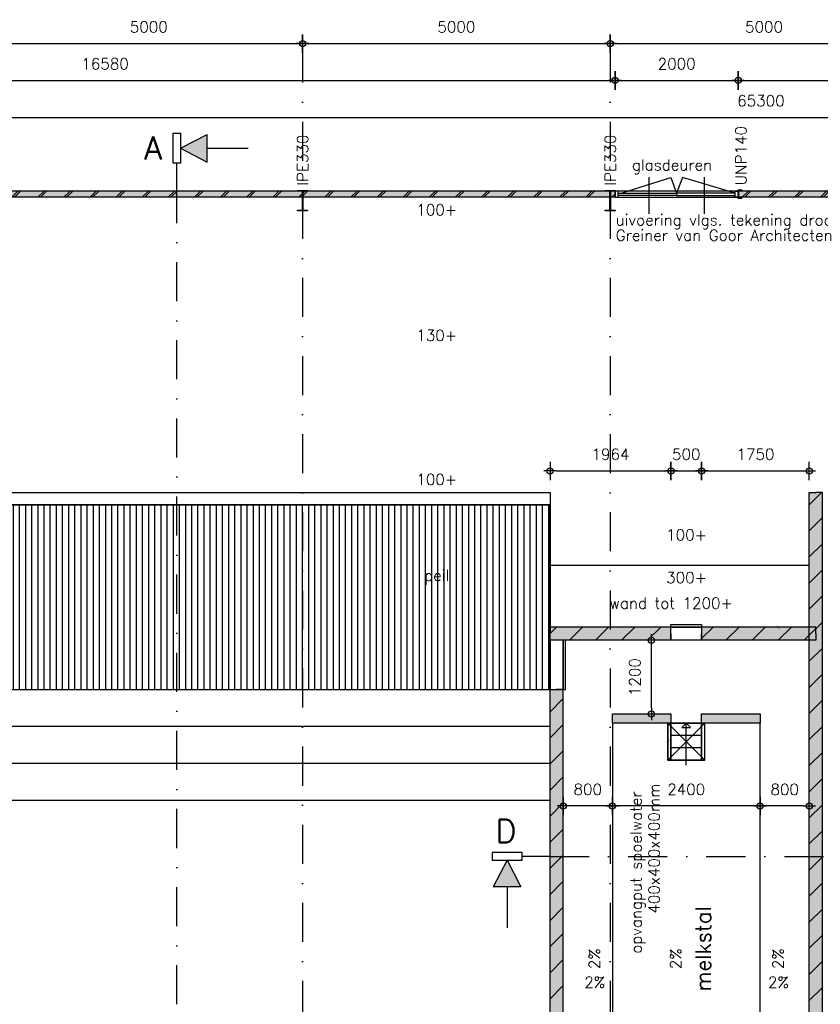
# Model space of a CAD drawing. Extents: x 0 to 139982, y -59400 to 0.
# Tile 5 of 20: x 24702 to 37715, y -43984 to -27976. Entities that reach past the tile are written whole.
import ezdxf
from ezdxf.enums import TextEntityAlignment as Align

# ---------------------------------------------------------------- set-up
doc = ezdxf.new("R2010")
doc.units = 0
doc.header["$LTSCALE"] = 100
doc.header["$MEASUREMENT"] = 0
doc.header["$PDMODE"] = 1
doc.header["$PDSIZE"] = -3
doc.linetypes.add('DASHDOT2', pattern=[12.7, 6.35, -3.175, 0, -3.175])
doc.linetypes.add('HIDDEN2', pattern=[4.7625, 3.175, -1.5875])
doc.layers.get('0').update_dxf_attribs({"linetype": 'CONTINUOUS'})
doc.layers.get('DEFPOINTS').update_dxf_attribs({"linetype": 'CONTINUOUS'})
for name, color, linetype in [('00', 7, 'CONTINUOUS'), ('A--A21--_F123-', 9, 'CONTINUOUS'), ('A--A22--_F12--', 7, 'CONTINUOUS'), ('A--A22--_F123-', 9, 'CONTINUOUS'), ('A--A23--_F1---_ROOSTER', 8, 'CONTINUOUS'), ('A--L$1A-_ALGEMEEN', 7, 'CONTINUOUS'), ('A--L$7A-_STRAMIEN', 1, 'DASHDOT2'), ('A--L21--', 7, 'CONTINUOUS'), ('A--L21--_F1---', 7, 'CONTINUOUS'), ('A--L22--', 7, 'CONTINUOUS'), ('A--L22--_F1---', 7, 'CONTINUOUS'), ('A--L22--_F12--', 7, 'CONTINUOUS'), ('A--L28--', 7, 'CONTINUOUS'), ('A--L28--_F1---', 1, 'HIDDEN2'), ('A--L31--_F123-', 7, 'CONTINUOUS'), ('A--L32--', 7, 'CONTINUOUS'), ('A--L32--_F123-', 7, 'CONTINUOUS'), ('A--L79--_F123-', 2, 'CONTINUOUS'), ('A--M$1A-_F123-_MAATV', 7, 'CONTINUOUS'), ('A--T$1A-_F123-_0_18MM', 1, 'CONTINUOUS'), ('A--T$1A-_F123-_0_25MM', 2, 'CONTINUOUS'), ('X--LP---_F1---', 9, 'CONTINUOUS'), ('X--LR---_CP', 7, 'CONTINUOUS')]:
    doc.layers.add(name, color=color, linetype=linetype)
doc.styles.add('0_18', font='ROMANS.shx', dxfattribs={"height": 180})
doc.styles.add('0_25', font='ROMANS.shx', dxfattribs={"height": 250})
doc.styles.add('ALFA-0_35', font='ROMANS')
doc.styles.add('MISO', font='ROMANS.shx')
doc.dimstyles.new('DLV18', dxfattribs={"dimscale": 100, "dimtxt": 1.8, "dimasz": 1, "dimexe": 0, "dimexo": 0, "dimgap": 0, "dimtad": 0, "dimdec": 0, "dimrnd": 1, "dimzin": 0, "dimtxsty": 'MISO', "dimblk1": '$DIMDLV', "dimblk2": '$DIMDLV', "dimsah": 1, "dimcen": 0, "dimse1": 1, "dimse2": 1, "dimclrd": 256, "dimclre": 256, "dimclrt": 1, "dimazin": 3, "dimtfac": 1, "dimtdec": 0, "dimtix": 1, "dimtmove": 0, "dimatfit": 3, "dimtvp": 1.5, "dimtolj": 1, "dimtzin": 0})

# ---------------------------------------------------------------- blocks, each defined once
blk = doc.blocks.new('$DIMDLV')
at = {"color": 0}
for p, q in [((-1, 0), (1, 0)), ((0, -1.5), (0, 1.5))]:
    blk.add_line(p, q, dxfattribs=at)
blk.add_circle((0, 0), 0.5, dxfattribs=at)
blk = doc.blocks.new('*D52')
at = {"layer": 'A--M$1A-_F123-_MAATV', "linetype": 'CONTINUOUS'}
blk.add_line((34236, -40760), (33636, -40760), dxfattribs=at)
at = {"layer": 'DEFPOINTS', "color": 0, "linetype": 'CONTINUOUS'}
for p in [(33536, -38864), (34336, -39414), (33536, -40760)]:
    blk.add_point(p, dxfattribs=at)
at = {"layer": 'A--M$1A-_F123-_MAATV', "linetype": 'CONTINUOUS', "xscale": 100, "yscale": 100, "zscale": 100, "rotation": 180}
blk.add_blockref('$DIMDLV', (33536, -40760), dxfattribs=at)
at = {"layer": 'A--M$1A-_F123-_MAATV', "linetype": 'CONTINUOUS', "xscale": 100, "yscale": 100, "zscale": 100}
blk.add_blockref('$DIMDLV', (34336, -40760), dxfattribs=at)
at = {"layer": 'A--M$1A-_F123-_MAATV', "color": 1, "linetype": 'CONTINUOUS', "insert": (33936, -40490), "char_height": 180, "attachment_point": 5, "style": 'MISO'}
blk.add_mtext('\\A1;800', dxfattribs=at)
blk = doc.blocks.new('*U238')
at = {"layer": 'A--A22--_F123-', "linetype": 'CONTINUOUS'}
for p, q in [((-107, 11902), (91, 12100)), ((-107, 11478), (107, 11692)), ((-107, 11054), (107, 11268)), ((-107, 10629), (107, 10843)), ((-107, 10205), (107, 10419)), ((-107, 9781), (107, 9995)), ((-107, 9357), (107, 9571)), ((-107, 8932), (107, 9146)), ((-107, 8508), (107, 8722)), ((-107, 8084), (107, 8298)), ((-107, 7660), (107, 7874)), ((-107, 7235), (107, 7449)), ((-107, 6811), (107, 7025)), ((-107, 6387), (107, 6601)), ((-107, 5963), (107, 6177)), ((-107, 5538), (107, 5752)), ((-107, 5114), (107, 5328)), ((-107, 4690), (107, 4904)), ((-107, 4265), (107, 4479)), ((-107, 3841), (107, 4055)), ((-107, 3417), (107, 3631)), ((-107, 2993), (107, 3207)), ((-107, 2568), (107, 2782)), ((-107, 2144), (107, 2358)), ((-107, 1720), (107, 1934)), ((-107, 1296), (107, 1510)), ((-107, 871), (107, 1085)), ((-107, 447), (107, 661)), ((-107, 23), (107, 237))]:
    blk.add_line(p, q, dxfattribs=at)
blk = doc.blocks.new('*U54')
at = {"layer": 'A--L22--_F1---', "color": 2, "linetype": 'CONTINUOUS'}
for points in [[(0, 0), (-107, 0), (-107, 12100), (0, 12100)], [(0, 0), (107, 0), (107, 12100), (0, 12100)]]:
    blk.add_lwpolyline(points, dxfattribs=at)
at = {"layer": 'X--LP---_F1---'}
for points in [[(0, 0), (-107, 0), (0, 12100), (-107, 12100)], [(0, 12100), (107, 12100), (0, 0), (107, 0)]]:
    blk.add_solid(points, dxfattribs=at)
blk.add_blockref('*U238', (0, 0))
blk = doc.blocks.new('TRAP')
at = {"layer": 'A--L32--_F123-', "color": 1, "linetype": 'CONTINUOUS'}
for points in [[(600, 550), (600, 600), (0, 600), (0, 550)], [(0, 550), (0, 50), (600, 50), (600, 550)], [(600, 0), (600, 50), (0, 50), (0, 0)]]:
    blk.add_lwpolyline(points, close=True, dxfattribs=at)
for points in [[(200, 550), (200, 50)], [(400, 550), (400, 50)], [(684, 300), (0, 300), (71, 229), (71, 371), (0, 300)]]:
    blk.add_lwpolyline(points, dxfattribs=at)
blk = doc.blocks.new('*D51')
at = {"layer": 'A--M$1A-_F123-_MAATV', "linetype": 'CONTINUOUS'}
blk.add_line((36636, -40760), (34436, -40760), dxfattribs=at)
at = {"layer": 'DEFPOINTS', "color": 0, "linetype": 'CONTINUOUS'}
for p in [(34336, -39414), (36736, -39414), (34336, -40760)]:
    blk.add_point(p, dxfattribs=at)
at = {"layer": 'A--M$1A-_F123-_MAATV', "linetype": 'CONTINUOUS', "xscale": 100, "yscale": 100, "zscale": 100, "rotation": 180}
blk.add_blockref('$DIMDLV', (34336, -40760), dxfattribs=at)
at = {"layer": 'A--M$1A-_F123-_MAATV', "linetype": 'CONTINUOUS', "xscale": 100, "yscale": 100, "zscale": 100}
blk.add_blockref('$DIMDLV', (36736, -40760), dxfattribs=at)
at = {"layer": 'A--M$1A-_F123-_MAATV', "color": 1, "linetype": 'CONTINUOUS', "insert": (35536, -40490), "char_height": 180, "attachment_point": 5, "style": 'MISO'}
blk.add_mtext('\\A1;2400', dxfattribs=at)
blk = doc.blocks.new('*D50')
at = {"layer": 'A--M$1A-_F123-_MAATV', "linetype": 'CONTINUOUS'}
blk.add_line((37436, -40760), (36836, -40760), dxfattribs=at)
at = {"layer": 'DEFPOINTS', "color": 0, "linetype": 'CONTINUOUS'}
for p in [(37536, -38864), (36736, -39414), (36736, -40760)]:
    blk.add_point(p, dxfattribs=at)
at = {"layer": 'A--M$1A-_F123-_MAATV', "linetype": 'CONTINUOUS', "xscale": 100, "yscale": 100, "zscale": 100, "rotation": 180}
blk.add_blockref('$DIMDLV', (36736, -40760), dxfattribs=at)
at = {"layer": 'A--M$1A-_F123-_MAATV', "linetype": 'CONTINUOUS', "xscale": 100, "yscale": 100, "zscale": 100}
blk.add_blockref('$DIMDLV', (37536, -40760), dxfattribs=at)
at = {"layer": 'A--M$1A-_F123-_MAATV', "color": 1, "linetype": 'CONTINUOUS', "insert": (37136, -40490), "char_height": 180, "attachment_point": 5, "style": 'MISO'}
blk.add_mtext('\\A1;800', dxfattribs=at)
blk = doc.blocks.new('*U240')
at = {"layer": 'A--A22--_F123-', "linetype": 'CONTINUOUS'}
for p, q in [((-1857, -79), (-1671, 107)), ((-1461, -107), (-1247, 107)), ((-1036, -107), (-822, 107)), ((-612, -107), (-398, 107)), ((-188, -107), (0, 81))]:
    blk.add_line(p, q, dxfattribs=at)
blk = doc.blocks.new('*U57')
at = {"layer": 'A--L22--_F1---', "color": 2, "linetype": 'CONTINUOUS'}
for points in [[(0, 0), (0, 107), (-1857, 107), (-1857, 0)], [(0, 0), (0, -107), (-1857, -107), (-1857, 0)]]:
    blk.add_lwpolyline(points, dxfattribs=at)
at = {"layer": 'X--LP---_F1---'}
for points in [[(-1857, 0), (-1857, 107), (0, 0), (0, 107)], [(0, 0), (0, -107), (-1857, 0), (-1857, -107)]]:
    blk.add_solid(points, dxfattribs=at)
blk.add_blockref('*U240', (0, 0))
blk = doc.blocks.new('*U239')
at = {"layer": 'A--A22--_F123-', "linetype": 'CONTINUOUS'}
for p, q in [((-1964, 3), (-1860, 107)), ((-1649, -107), (-1435, 107)), ((-1225, -107), (-1011, 107)), ((-801, -107), (-587, 107)), ((-377, -107), (-163, 107))]:
    blk.add_line(p, q, dxfattribs=at)
blk = doc.blocks.new('*U58')
at = {"layer": 'A--L22--_F1---', "color": 2, "linetype": 'CONTINUOUS'}
for points in [[(0, 0), (0, 107), (-1964, 107), (-1964, 0)], [(0, 0), (0, -107), (-1964, -107), (-1964, 0)]]:
    blk.add_lwpolyline(points, dxfattribs=at)
at = {"layer": 'X--LP---_F1---'}
for points in [[(-1964, 0), (-1964, 107), (0, 0), (0, 107)], [(0, 0), (0, -107), (-1964, 0), (-1964, -107)]]:
    blk.add_solid(points, dxfattribs=at)
blk.add_blockref('*U239', (0, 0))
blk = doc.blocks.new('*U237')
at = {"layer": 'A--A22--_F123-', "linetype": 'CONTINUOUS'}
for p, q in [((-107, 8537), (107, 8751)), ((-107, 8113), (107, 8327)), ((-107, 7688), (107, 7902)), ((-107, 7264), (107, 7478)), ((-107, 6840), (107, 7054)), ((-107, 6415), (107, 6629)), ((-107, 5991), (107, 6205)), ((-107, 5567), (107, 5781)), ((-107, 5143), (107, 5357)), ((-107, 4718), (107, 4932)), ((-107, 4294), (107, 4508)), ((-107, 3870), (107, 4084)), ((-107, 3446), (107, 3660)), ((-107, 3021), (107, 3235)), ((-107, 2597), (107, 2811)), ((-107, 2173), (107, 2387)), ((-107, 1749), (107, 1963)), ((-107, 1324), (107, 1538)), ((-107, 900), (107, 1114)), ((-107, 476), (107, 690)), ((-107, 51), (107, 265))]:
    blk.add_line(p, q, dxfattribs=at)
blk = doc.blocks.new('*U53')
at = {"layer": 'A--L22--_F1---', "color": 2, "linetype": 'CONTINUOUS'}
for points in [[(0, 0), (-107, 0), (-107, 8900), (0, 8900)], [(0, 0), (107, 0), (107, 8900), (0, 8900)]]:
    blk.add_lwpolyline(points, dxfattribs=at)
at = {"layer": 'X--LP---_F1---'}
for points in [[(0, 0), (-107, 0), (0, 8900), (-107, 8900)], [(0, 8900), (107, 8900), (0, 0), (107, 0)]]:
    blk.add_solid(points, dxfattribs=at)
blk.add_blockref('*U237', (0, 0))
blk = doc.blocks.new('S090109-')
at = {"layer": 'A--L$1A-_ALGEMEEN', "color": 3, "linetype": 'CONTINUOUS'}
for p, q in [((-0.61, 4.55), (-0.61, 9.41)), ((-0.61, 9.41), (0.61, 9.41)), ((0.61, 9.41), (0.61, 4.55)), ((0.61, 6.98), (4.94, 9.24)), ((4.94, 4.72), (4.94, 9.24)), ((0.61, 6.98), (4.94, 4.72)), ((4.94, 6.98), (11.62, 6.98)), ((0, 4.55), (-0.61, 4.55)), ((0, 0), (0, 4.55)), ((0.61, 4.55), (0, 4.55))]:
    blk.add_line(p, q, dxfattribs=at)
at = {"layer": 'A--L$1A-_ALGEMEEN', "color": 27, "linetype": 'CONTINUOUS'}
blk.add_solid([(4.94, 4.72), (4.94, 9.24), (0.61, 6.98)], dxfattribs=at)
at = {"layer": 'A--L$1A-_ALGEMEEN', "color": 3, "linetype": 'CONTINUOUS', "style": 'ALFA-0_35'}
blk.add_attdef('DOORSNEDE', text='', height=3.76, dxfattribs=at).set_placement((-2.38, 5.14), align=Align.RIGHT)
blk = doc.blocks.new('*U110')
at = {"layer": 'A--A22--_F12--', "color": 27}
for points in [[(-950, 0), (-950, 75), (0, 0), (0, 75)], [(0, 0), (0, -75), (-950, 0), (-950, -75)]]:
    blk.add_solid(points, dxfattribs=at)
at = {"layer": 'A--L22--_F12--', "color": 3, "linetype": 'CONTINUOUS'}
for points in [[(-950, 0), (-950, 75), (0, 75), (0, 0)], [(0, 0), (0, -75), (-950, -75), (-950, 0)], [(0, 0), (0, -75), (-950, -75), (-950, 0)], [(0, 0), (0, -75), (-950, -75), (-950, 0)]]:
    blk.add_lwpolyline(points, dxfattribs=at)
blk = doc.blocks.new('*U111')
at = {"layer": 'A--A22--_F12--', "color": 27}
for points in [[(-950, 0), (-950, 75), (0, 0), (0, 75)], [(0, 0), (0, -75), (-950, 0), (-950, -75)]]:
    blk.add_solid(points, dxfattribs=at)
at = {"layer": 'A--L22--_F12--', "color": 3, "linetype": 'CONTINUOUS'}
for points in [[(-950, 0), (-950, 75), (0, 75), (0, 0)], [(0, 0), (0, -75), (-950, -75), (-950, 0)], [(0, 0), (0, -75), (-950, -75), (-950, 0)], [(0, 0), (0, -75), (-950, -75), (-950, 0)]]:
    blk.add_lwpolyline(points, dxfattribs=at)
blk = doc.blocks.new('*D112')
at = {"layer": 'A--M$1A-_F123-_MAATV', "linetype": 'CONTINUOUS'}
blk.add_line((34971, -39164), (34971, -38164), dxfattribs=at)
at = {"layer": 'DEFPOINTS', "color": 0, "linetype": 'CONTINUOUS'}
for p in [(33536, -38064), (34971, -38064), (34336, -39264)]:
    blk.add_point(p, dxfattribs=at)
at = {"layer": 'A--M$1A-_F123-_MAATV', "linetype": 'CONTINUOUS', "xscale": 100, "yscale": 100, "zscale": 100}
for p, rotation in [((34971, -38064), 90), ((34971, -39264), 270)]:
    blk.add_blockref('$DIMDLV', p, dxfattribs=dict(at, rotation=rotation))
at = {"layer": 'A--M$1A-_F123-_MAATV', "color": 1, "linetype": 'CONTINUOUS', "insert": (34701, -38664), "char_height": 180, "attachment_point": 5, "rotation": 90, "style": 'MISO'}
blk.add_mtext('\\A1;1200', dxfattribs=at)
blk = doc.blocks.new('*D139')
at = {"layer": 'A--M$1A-_F123-_MAATV', "linetype": 'CONTINUOUS'}
blk.add_line((43080, -48664), (43080, -38164), dxfattribs=at)
at = {"layer": 'DEFPOINTS', "color": 0, "linetype": 'CONTINUOUS'}
for p in [(37536, -38064), (43080, -38064), (33372, -48764)]:
    blk.add_point(p, dxfattribs=at)
at = {"layer": 'A--M$1A-_F123-_MAATV', "linetype": 'CONTINUOUS', "xscale": 100, "yscale": 100, "zscale": 100}
for p, rotation in [((43080, -38064), 90), ((43080, -48764), 270)]:
    blk.add_blockref('$DIMDLV', p, dxfattribs=dict(at, rotation=rotation))
at = {"layer": 'A--M$1A-_F123-_MAATV', "color": 1, "linetype": 'CONTINUOUS', "insert": (42810, -43414), "char_height": 180, "attachment_point": 5, "rotation": 90, "style": 'MISO'}
blk.add_mtext('\\A1;10700', dxfattribs=at)
blk = doc.blocks.new('*D140')
at = {"layer": 'A--M$1A-_F123-_MAATV', "linetype": 'CONTINUOUS'}
for p, q in [((43080, -37750), (43080, -37650)), ((43080, -38064), (43080, -37850)), ((43080, -38164), (43080, -38264))]:
    blk.add_line(p, q, dxfattribs=at)
at = {"layer": 'DEFPOINTS', "color": 0, "linetype": 'CONTINUOUS'}
for p in [(37536, -37850), (43080, -37850), (37536, -38064)]:
    blk.add_point(p, dxfattribs=at)
at = {"layer": 'A--M$1A-_F123-_MAATV', "linetype": 'CONTINUOUS', "xscale": 100, "yscale": 100, "zscale": 100}
for p, rotation in [((43080, -37850), 270), ((43080, -38064), 90)]:
    blk.add_blockref('$DIMDLV', p, dxfattribs=dict(at, rotation=rotation))
at = {"layer": 'A--M$1A-_F123-_MAATV', "color": 1, "linetype": 'CONTINUOUS', "insert": (42810, -37957), "char_height": 180, "attachment_point": 5, "rotation": 90, "style": 'MISO'}
blk.add_mtext('\\A1;214', dxfattribs=at)
blk = doc.blocks.new('*D141')
at = {"layer": 'A--M$1A-_F123-_MAATV', "linetype": 'CONTINUOUS'}
blk.add_line((43080, -37750), (43080, -30964), dxfattribs=at)
at = {"layer": 'DEFPOINTS', "color": 0, "linetype": 'CONTINUOUS'}
for p in [(43080, -30864), (49300, -30864), (37536, -37850)]:
    blk.add_point(p, dxfattribs=at)
at = {"layer": 'A--M$1A-_F123-_MAATV', "linetype": 'CONTINUOUS', "xscale": 100, "yscale": 100, "zscale": 100}
for p, rotation in [((43080, -30864), 90), ((43080, -37850), 270)]:
    blk.add_blockref('$DIMDLV', p, dxfattribs=dict(at, rotation=rotation))
at = {"layer": 'A--M$1A-_F123-_MAATV', "color": 1, "linetype": 'CONTINUOUS', "insert": (42810, -34357), "char_height": 180, "attachment_point": 5, "rotation": 90, "style": 'MISO'}
blk.add_mtext('\\A1;6986', dxfattribs=at)
blk = doc.blocks.new('*D149')
at = {"layer": 'A--M$1A-_F123-_MAATV', "linetype": 'CONTINUOUS'}
blk.add_line((33422, -35312), (35186, -35312), dxfattribs=at)
at = {"layer": 'DEFPOINTS', "color": 0, "linetype": 'CONTINUOUS'}
for p in [(35286, -35312), (33322, -37850), (35286, -37810)]:
    blk.add_point(p, dxfattribs=at)
at = {"layer": 'A--M$1A-_F123-_MAATV', "linetype": 'CONTINUOUS', "xscale": 100, "yscale": 100, "zscale": 100, "rotation": 180}
blk.add_blockref('$DIMDLV', (33322, -35312), dxfattribs=at)
at = {"layer": 'A--M$1A-_F123-_MAATV', "linetype": 'CONTINUOUS', "xscale": 100, "yscale": 100, "zscale": 100}
blk.add_blockref('$DIMDLV', (35286, -35312), dxfattribs=at)
at = {"layer": 'A--M$1A-_F123-_MAATV', "color": 1, "linetype": 'CONTINUOUS', "insert": (34304, -35042), "char_height": 180, "attachment_point": 5, "style": 'MISO'}
blk.add_mtext('\\A1;1964', dxfattribs=at)
blk = doc.blocks.new('*D150')
at = {"layer": 'A--M$1A-_F123-_MAATV', "linetype": 'CONTINUOUS'}
blk.add_line((35386, -35312), (35686, -35312), dxfattribs=at)
at = {"layer": 'DEFPOINTS', "color": 0, "linetype": 'CONTINUOUS'}
for p in [(35786, -35312), (35286, -37810), (35786, -37810)]:
    blk.add_point(p, dxfattribs=at)
at = {"layer": 'A--M$1A-_F123-_MAATV', "linetype": 'CONTINUOUS', "xscale": 100, "yscale": 100, "zscale": 100, "rotation": 180}
blk.add_blockref('$DIMDLV', (35286, -35312), dxfattribs=at)
at = {"layer": 'A--M$1A-_F123-_MAATV', "linetype": 'CONTINUOUS', "xscale": 100, "yscale": 100, "zscale": 100}
blk.add_blockref('$DIMDLV', (35786, -35312), dxfattribs=at)
at = {"layer": 'A--M$1A-_F123-_MAATV', "color": 1, "linetype": 'CONTINUOUS', "insert": (35536, -35042), "char_height": 180, "attachment_point": 5, "style": 'MISO'}
blk.add_mtext('\\A1;500', dxfattribs=at)
blk = doc.blocks.new('*D151')
at = {"layer": 'A--M$1A-_F123-_MAATV', "linetype": 'CONTINUOUS'}
blk.add_line((35886, -35312), (37436, -35312), dxfattribs=at)
at = {"layer": 'DEFPOINTS', "color": 0, "linetype": 'CONTINUOUS'}
for p in [(37536, -35312), (35786, -37810), (37536, -37850)]:
    blk.add_point(p, dxfattribs=at)
at = {"layer": 'A--M$1A-_F123-_MAATV', "linetype": 'CONTINUOUS', "xscale": 100, "yscale": 100, "zscale": 100, "rotation": 180}
blk.add_blockref('$DIMDLV', (35786, -35312), dxfattribs=at)
at = {"layer": 'A--M$1A-_F123-_MAATV', "linetype": 'CONTINUOUS', "xscale": 100, "yscale": 100, "zscale": 100}
blk.add_blockref('$DIMDLV', (37536, -35312), dxfattribs=at)
at = {"layer": 'A--M$1A-_F123-_MAATV', "color": 1, "linetype": 'CONTINUOUS', "insert": (36661, -35042), "char_height": 180, "attachment_point": 5, "style": 'MISO'}
blk.add_mtext('\\A1;1750', dxfattribs=at)
blk = doc.blocks.new('*D153')
at = {"layer": 'A--M$1A-_F123-_MAATV', "linetype": 'CONTINUOUS'}
blk.add_line((4200, -29564), (69300, -29564), dxfattribs=at)
at = {"layer": 'DEFPOINTS', "color": 0, "linetype": 'CONTINUOUS'}
for p in [(69400, -29564), (4100, -30864), (69400, -30864)]:
    blk.add_point(p, dxfattribs=at)
at = {"layer": 'A--M$1A-_F123-_MAATV', "linetype": 'CONTINUOUS', "xscale": 100, "yscale": 100, "zscale": 100, "rotation": 180}
blk.add_blockref('$DIMDLV', (4100, -29564), dxfattribs=at)
at = {"layer": 'A--M$1A-_F123-_MAATV', "linetype": 'CONTINUOUS', "xscale": 100, "yscale": 100, "zscale": 100}
blk.add_blockref('$DIMDLV', (69400, -29564), dxfattribs=at)
at = {"layer": 'A--M$1A-_F123-_MAATV', "color": 1, "linetype": 'CONTINUOUS', "insert": (36750, -29294), "char_height": 180, "attachment_point": 5, "style": 'MISO'}
blk.add_mtext('\\A1;65300', dxfattribs=at)
blk = doc.blocks.new('*D159')
at = {"layer": 'A--M$1A-_F123-_MAATV', "linetype": 'CONTINUOUS'}
blk.add_line((36480, -28964), (49200, -28964), dxfattribs=at)
at = {"layer": 'DEFPOINTS', "color": 0, "linetype": 'CONTINUOUS'}
for p in [(49300, -28964), (49300, -30724), (36380, -30764)]:
    blk.add_point(p, dxfattribs=at)
at = {"layer": 'A--M$1A-_F123-_MAATV', "linetype": 'CONTINUOUS', "xscale": 100, "yscale": 100, "zscale": 100, "rotation": 180}
blk.add_blockref('$DIMDLV', (36380, -28964), dxfattribs=at)
at = {"layer": 'A--M$1A-_F123-_MAATV', "linetype": 'CONTINUOUS', "xscale": 100, "yscale": 100, "zscale": 100}
blk.add_blockref('$DIMDLV', (49300, -28964), dxfattribs=at)
at = {"layer": 'A--M$1A-_F123-_MAATV', "color": 1, "linetype": 'CONTINUOUS', "insert": (42840, -28694), "char_height": 180, "attachment_point": 5, "style": 'MISO'}
blk.add_mtext('\\A1;12920', dxfattribs=at)
blk = doc.blocks.new('*D175')
at = {"layer": 'A--M$1A-_F123-_MAATV', "linetype": 'CONTINUOUS'}
blk.add_line((24400, -28364), (29200, -28364), dxfattribs=at)
at = {"layer": 'DEFPOINTS', "color": 0, "linetype": 'CONTINUOUS'}
for p in [(24300, -28364), (29300, -28364), (29300, -28364)]:
    blk.add_point(p, dxfattribs=at)
at = {"layer": 'A--M$1A-_F123-_MAATV', "linetype": 'CONTINUOUS', "xscale": 100, "yscale": 100, "zscale": 100, "rotation": 180}
blk.add_blockref('$DIMDLV', (24300, -28364), dxfattribs=at)
at = {"layer": 'A--M$1A-_F123-_MAATV', "linetype": 'CONTINUOUS', "xscale": 100, "yscale": 100, "zscale": 100}
blk.add_blockref('$DIMDLV', (29300, -28364), dxfattribs=at)
at = {"layer": 'A--M$1A-_F123-_MAATV', "color": 1, "linetype": 'CONTINUOUS', "insert": (26800, -28094), "char_height": 180, "attachment_point": 5, "style": 'MISO'}
blk.add_mtext('\\A1;5000', dxfattribs=at)
blk = doc.blocks.new('*D176')
at = {"layer": 'A--M$1A-_F123-_MAATV', "linetype": 'CONTINUOUS'}
blk.add_line((29400, -28364), (34200, -28364), dxfattribs=at)
at = {"layer": 'DEFPOINTS', "color": 0, "linetype": 'CONTINUOUS'}
for p in [(29300, -28364), (34300, -28364), (34300, -28364)]:
    blk.add_point(p, dxfattribs=at)
at = {"layer": 'A--M$1A-_F123-_MAATV', "linetype": 'CONTINUOUS', "xscale": 100, "yscale": 100, "zscale": 100, "rotation": 180}
blk.add_blockref('$DIMDLV', (29300, -28364), dxfattribs=at)
at = {"layer": 'A--M$1A-_F123-_MAATV', "linetype": 'CONTINUOUS', "xscale": 100, "yscale": 100, "zscale": 100}
blk.add_blockref('$DIMDLV', (34300, -28364), dxfattribs=at)
at = {"layer": 'A--M$1A-_F123-_MAATV', "color": 1, "linetype": 'CONTINUOUS', "insert": (31800, -28094), "char_height": 180, "attachment_point": 5, "style": 'MISO'}
blk.add_mtext('\\A1;5000', dxfattribs=at)
blk = doc.blocks.new('*D177')
at = {"layer": 'A--M$1A-_F123-_MAATV', "linetype": 'CONTINUOUS'}
blk.add_line((34400, -28364), (39200, -28364), dxfattribs=at)
at = {"layer": 'DEFPOINTS', "color": 0, "linetype": 'CONTINUOUS'}
for p in [(34300, -28364), (39300, -28364), (39300, -28364)]:
    blk.add_point(p, dxfattribs=at)
at = {"layer": 'A--M$1A-_F123-_MAATV', "linetype": 'CONTINUOUS', "xscale": 100, "yscale": 100, "zscale": 100, "rotation": 180}
blk.add_blockref('$DIMDLV', (34300, -28364), dxfattribs=at)
at = {"layer": 'A--M$1A-_F123-_MAATV', "linetype": 'CONTINUOUS', "xscale": 100, "yscale": 100, "zscale": 100}
blk.add_blockref('$DIMDLV', (39300, -28364), dxfattribs=at)
at = {"layer": 'A--M$1A-_F123-_MAATV', "color": 1, "linetype": 'CONTINUOUS', "insert": (36800, -28094), "char_height": 180, "attachment_point": 5, "style": 'MISO'}
blk.add_mtext('\\A1;5000', dxfattribs=at)
blk = doc.blocks.new('*U292')
at = {"layer": 'A--A21--_F123-', "linetype": 'CONTINUOUS'}
for p, q in [((-16580, -40), (-16490, 50)), ((-16548, -50), (-16448, 50)), ((-16166, -50), (-16066, 50)), ((-16124, -50), (-16024, 50)), ((-15742, -50), (-15642, 50)), ((-15700, -50), (-15600, 50)), ((-15318, -50), (-15218, 50)), ((-15276, -50), (-15176, 50)), ((-14894, -50), (-14794, 50)), ((-14852, -50), (-14752, 50)), ((-14470, -50), (-14370, 50)), ((-14428, -50), (-14328, 50)), ((-14046, -50), (-13946, 50)), ((-14004, -50), (-13904, 50)), ((-13622, -50), (-13522, 50)), ((-13580, -50), (-13480, 50)), ((-13198, -50), (-13098, 50)), ((-13156, -50), (-13056, 50)), ((-12774, -50), (-12674, 50)), ((-12732, -50), (-12632, 50)), ((-12350, -50), (-12250, 50)), ((-12308, -50), (-12208, 50)), ((-11926, -50), (-11826, 50)), ((-11884, -50), (-11784, 50)), ((-11502, -50), (-11402, 50)), ((-11460, -50), (-11360, 50)), ((-11078, -50), (-10978, 50)), ((-11036, -50), (-10936, 50)), ((-10654, -50), (-10554, 50)), ((-10612, -50), (-10512, 50)), ((-10230, -50), (-10130, 50)), ((-10188, -50), (-10088, 50)), ((-9806, -50), (-9706, 50)), ((-9764, -50), (-9664, 50)), ((-9382, -50), (-9282, 50)), ((-9340, -50), (-9240, 50)), ((-8958, -50), (-8858, 50)), ((-8916, -50), (-8816, 50)), ((-8534, -50), (-8434, 50)), ((-8492, -50), (-8392, 50)), ((-8110, -50), (-8010, 50)), ((-8068, -50), (-7968, 50)), ((-7686, -50), (-7586, 50)), ((-7644, -50), (-7544, 50)), ((-7262, -50), (-7162, 50)), ((-7220, -50), (-7120, 50)), ((-6838, -50), (-6738, 50)), ((-6796, -50), (-6696, 50)), ((-6414, -50), (-6314, 50)), ((-6372, -50), (-6272, 50)), ((-5990, -50), (-5890, 50)), ((-5948, -50), (-5848, 50)), ((-5566, -50), (-5466, 50)), ((-5524, -50), (-5424, 50)), ((-5142, -50), (-5042, 50)), ((-5100, -50), (-5000, 50)), ((-4718, -50), (-4618, 50)), ((-4676, -50), (-4576, 50)), ((-4294, -50), (-4194, 50)), ((-4252, -50), (-4152, 50)), ((-3870, -50), (-3770, 50)), ((-3828, -50), (-3728, 50)), ((-3446, -50), (-3346, 50)), ((-3404, -50), (-3304, 50)), ((-3022, -50), (-2922, 50)), ((-2980, -50), (-2880, 50)), ((-2598, -50), (-2498, 50)), ((-2556, -50), (-2456, 50)), ((-2174, -50), (-2074, 50)), ((-2132, -50), (-2032, 50)), ((-1750, -50), (-1650, 50)), ((-1708, -50), (-1608, 50)), ((-1326, -50), (-1226, 50)), ((-1284, -50), (-1184, 50)), ((-902, -50), (-802, 50)), ((-860, -50), (-760, 50)), ((-478, -50), (-378, 50)), ((-436, -50), (-336, 50)), ((-54, -50), (0, 4)), ((-12, -50), (0, -38))]:
    blk.add_line(p, q, dxfattribs=at)
blk = doc.blocks.new('*U196')
at = {"layer": 'A--L21--_F1---', "color": 2, "linetype": 'CONTINUOUS'}
for points in [[(0, 0), (0, 50), (-16580, 50), (-16580, 0)], [(0, 0), (0, -50), (-16580, -50), (-16580, 0)]]:
    blk.add_lwpolyline(points, dxfattribs=at)
at = {"layer": 'X--LP---_F1---'}
for points in [[(-16580, 0), (-16580, 50), (0, 0), (0, 50)], [(0, 0), (0, -50), (-16580, 0), (-16580, -50)]]:
    blk.add_solid(points, dxfattribs=at)
blk.add_blockref('*U292', (0, 0))
blk = doc.blocks.new('*U291')
at = {"layer": 'A--A21--_F123-', "linetype": 'CONTINUOUS'}
for p, q in [((-12854, -50), (-12754, 50)), ((-12812, -50), (-12712, 50)), ((-12430, -50), (-12330, 50)), ((-12388, -50), (-12288, 50)), ((-12006, -50), (-11906, 50)), ((-11964, -50), (-11864, 50)), ((-11582, -50), (-11482, 50)), ((-11540, -50), (-11440, 50)), ((-11158, -50), (-11058, 50)), ((-11116, -50), (-11016, 50)), ((-10734, -50), (-10634, 50)), ((-10692, -50), (-10592, 50)), ((-10310, -50), (-10210, 50)), ((-10268, -50), (-10168, 50)), ((-9886, -50), (-9786, 50)), ((-9844, -50), (-9744, 50)), ((-9462, -50), (-9362, 50)), ((-9420, -50), (-9320, 50)), ((-9038, -50), (-8938, 50)), ((-8996, -50), (-8896, 50)), ((-8614, -50), (-8514, 50)), ((-8572, -50), (-8472, 50)), ((-8190, -50), (-8090, 50)), ((-8148, -50), (-8048, 50)), ((-7766, -50), (-7666, 50)), ((-7724, -50), (-7624, 50)), ((-7342, -50), (-7242, 50)), ((-7300, -50), (-7200, 50)), ((-6918, -50), (-6818, 50)), ((-6876, -50), (-6776, 50)), ((-6494, -50), (-6394, 50)), ((-6452, -50), (-6352, 50)), ((-6070, -50), (-5970, 50)), ((-6028, -50), (-5928, 50)), ((-5646, -50), (-5546, 50)), ((-5604, -50), (-5504, 50)), ((-5222, -50), (-5122, 50)), ((-5180, -50), (-5080, 50)), ((-4798, -50), (-4698, 50)), ((-4756, -50), (-4656, 50)), ((-4374, -50), (-4274, 50)), ((-4332, -50), (-4232, 50)), ((-3950, -50), (-3850, 50)), ((-3908, -50), (-3808, 50)), ((-3526, -50), (-3426, 50)), ((-3484, -50), (-3384, 50)), ((-3102, -50), (-3002, 50)), ((-3060, -50), (-2960, 50)), ((-2678, -50), (-2578, 50)), ((-2636, -50), (-2536, 50)), ((-2254, -50), (-2154, 50)), ((-2212, -50), (-2112, 50)), ((-1830, -50), (-1730, 50)), ((-1788, -50), (-1688, 50)), ((-1406, -50), (-1306, 50)), ((-1364, -50), (-1264, 50)), ((-982, -50), (-882, 50)), ((-940, -50), (-840, 50)), ((-558, -50), (-458, 50)), ((-516, -50), (-416, 50)), ((-134, -50), (-34, 50)), ((-91, -50), (0, 41))]:
    blk.add_line(p, q, dxfattribs=at)
blk = doc.blocks.new('*U199')
at = {"layer": 'A--L21--_F1---', "color": 2, "linetype": 'CONTINUOUS'}
for points in [[(0, 0), (0, 50), (-12920, 50), (-12920, 0)], [(0, 0), (0, -50), (-12920, -50), (-12920, 0)]]:
    blk.add_lwpolyline(points, dxfattribs=at)
at = {"layer": 'X--LP---_F1---'}
for points in [[(-12920, 0), (-12920, 50), (0, 0), (0, 50)], [(0, 0), (0, -50), (-12920, 0), (-12920, -50)]]:
    blk.add_solid(points, dxfattribs=at)
blk.add_blockref('*U291', (0, 0))
blk = doc.blocks.new('*D202')
at = {"layer": 'A--M$1A-_F123-_MAATV', "linetype": 'CONTINUOUS'}
blk.add_line((17900, -28964), (34280, -28964), dxfattribs=at)
at = {"layer": 'DEFPOINTS', "color": 0, "linetype": 'CONTINUOUS'}
for p in [(34380, -28964), (17800, -30764), (34380, -30764)]:
    blk.add_point(p, dxfattribs=at)
at = {"layer": 'A--M$1A-_F123-_MAATV', "linetype": 'CONTINUOUS', "xscale": 100, "yscale": 100, "zscale": 100, "rotation": 180}
blk.add_blockref('$DIMDLV', (17800, -28964), dxfattribs=at)
at = {"layer": 'A--M$1A-_F123-_MAATV', "linetype": 'CONTINUOUS', "xscale": 100, "yscale": 100, "zscale": 100}
blk.add_blockref('$DIMDLV', (34380, -28964), dxfattribs=at)
at = {"layer": 'A--M$1A-_F123-_MAATV', "color": 1, "linetype": 'CONTINUOUS', "insert": (26090, -28694), "char_height": 180, "attachment_point": 5, "style": 'MISO'}
blk.add_mtext('\\A1;16580', dxfattribs=at)
blk = doc.blocks.new('*D203')
at = {"layer": 'A--M$1A-_F123-_MAATV', "linetype": 'CONTINUOUS'}
blk.add_line((34480, -28964), (36280, -28964), dxfattribs=at)
at = {"layer": 'DEFPOINTS', "color": 0, "linetype": 'CONTINUOUS'}
for p in [(36380, -28964), (34380, -30764), (36380, -30764)]:
    blk.add_point(p, dxfattribs=at)
at = {"layer": 'A--M$1A-_F123-_MAATV', "linetype": 'CONTINUOUS', "xscale": 100, "yscale": 100, "zscale": 100, "rotation": 180}
blk.add_blockref('$DIMDLV', (34380, -28964), dxfattribs=at)
at = {"layer": 'A--M$1A-_F123-_MAATV', "linetype": 'CONTINUOUS', "xscale": 100, "yscale": 100, "zscale": 100}
blk.add_blockref('$DIMDLV', (36380, -28964), dxfattribs=at)
at = {"layer": 'A--M$1A-_F123-_MAATV', "color": 1, "linetype": 'CONTINUOUS', "insert": (35380, -28694), "char_height": 180, "attachment_point": 5, "style": 'MISO'}
blk.add_mtext('\\A1;2000', dxfattribs=at)
blk = doc.blocks.new('S090107-')
at = {"layer": 'A--L$1A-_ALGEMEEN', "color": 3, "linetype": 'CONTINUOUS'}
for p, q in [((-4.55, 0.61), (-9.41, 0.61)), ((-9.41, 0.61), (-9.41, -0.61)), ((-4.55, 0), (-4.55, 0.61)), ((0, 0), (-4.55, 0)), ((-4.55, -0.61), (-4.55, 0)), ((-9.41, -0.61), (-4.55, -0.61)), ((-6.98, -0.61), (-9.24, -4.94)), ((-6.98, -0.61), (-4.72, -4.94)), ((-4.72, -4.94), (-9.24, -4.94)), ((-6.98, -4.94), (-6.98, -11.62))]:
    blk.add_line(p, q, dxfattribs=at)
at = {"layer": 'A--L$1A-_ALGEMEEN', "color": 27, "linetype": 'CONTINUOUS'}
blk.add_solid([(-4.72, -4.94), (-9.24, -4.94), (-6.98, -0.61)], dxfattribs=at)
at = {"layer": 'A--L$1A-_ALGEMEEN', "color": 3, "linetype": 'CONTINUOUS', "style": 'ALFA-0_35'}
blk.add_attdef('DOORSNEDE', (-8.84, 2.23), '', height=3.76, dxfattribs=at)
blk = doc.blocks.new('QD20570-')
at = {"layer": 'A--L28--_F1---', "color": 2, "linetype": 'CONTINUOUS'}
blk.add_lwpolyline([(80, -165), (-80, -165), (-80, -153.5), (-10.75, -153.5, 0.41421356), (-3.75, -146.5), (-3.75, 146.5, 0.41421356), (-10.75, 153.5), (-80, 153.5), (-80, 165), (80, 165), (80, 153.5), (10.75, 153.5, 0.41421356), (3.75, 146.5), (3.75, -146.5, 0.41421356), (10.75, -153.5), (80, -153.5)], format="xyb", close=True, dxfattribs=at)
at = {"layer": 'X--LR---_CP', "color": 4, "linetype": 'CONTINUOUS'}
for p in [(-3.75, 0), (0, 0), (3.75, 0)]:
    blk.add_point(p, dxfattribs=at)
blk = doc.blocks.new('*D232')
at = {"layer": 'A--M$1A-_F123-_MAATV'}
blk.add_line((33222, -50264), (4200, -50264), dxfattribs=at)
at = {"layer": 'DEFPOINTS', "color": 0}
for p in [(4100, -40664), (33322, -47764), (4100, -50264)]:
    blk.add_point(p, dxfattribs=at)
at = {"layer": 'A--M$1A-_F123-_MAATV', "xscale": 100, "yscale": 100, "zscale": 100, "rotation": 180}
blk.add_blockref('$DIMDLV', (4100, -50264), dxfattribs=at)
at = {"layer": 'A--M$1A-_F123-_MAATV', "xscale": 100, "yscale": 100, "zscale": 100}
blk.add_blockref('$DIMDLV', (33322, -50264), dxfattribs=at)
at = {"layer": 'A--M$1A-_F123-_MAATV', "color": 1, "insert": (18711, -49994), "char_height": 180, "attachment_point": 5, "style": 'MISO'}
blk.add_mtext('\\A1;29222', dxfattribs=at)
blk = doc.blocks.new('QD20671-')
at = {"layer": 'A--L28--_F1---', "color": 2, "linetype": 'CONTINUOUS'}
blk.add_lwpolyline([(0, -70), (0, 70), (60, 70), (60, 67, -0.391021), (56, 62), (15, 59, 0.39104), (7, 50), (7, -50, 0.39104), (15, -59), (56, -62, -0.391021), (60, -67), (60, -70)], format="xyb", close=True, dxfattribs=at)
at = {"layer": 'X--LR---_CP', "color": 4, "linetype": 'CONTINUOUS'}
for p in [(0, 0), (0, 0), (7, 0)]:
    blk.add_point(p, dxfattribs=at)

msp = doc.modelspace()

# ---------------------------------------------------------------- hatches: boundary and pattern name
at = {"layer": 'A--A23--_F1---_ROOSTER'}
h = msp.add_hatch(dxfattribs=at)
h.set_pattern_fill('_USER', color=256, scale=100, angle=90, style=0, pattern_type=0)
h.set_pattern_definition([(90, (0, 0), (-100, 6e-15), [])])
h.paths.add_polyline_path([(4100, -38863.9), (33322, -38863.9), (33322, -35863.9), (4100, -35863.9)])
h.paths.add_polyline_path([(12104.8, -37221.7), (12610.5, -37221.7), (12610.5, -36861.7), (12104.8, -36861.7)], flags=24)
h.paths.add_polyline_path([(31228.2, -37221.7), (31733.9, -37221.7), (31733.9, -36861.7), (31228.2, -36861.7)], flags=24)

# ---------------------------------------------------------------- linework, layer by layer
msp.add_lwpolyline([(4100, -38863.9), (33322, -38863.9), (33322, -35863.9), (4100, -35863.9)], close=True, dxfattribs=at)
at = {"layer": 'A--L$1A-_ALGEMEEN', "color": 7, "linetype": 'DASHDOT2'}
for p, q in [((27255.2, -49063.9), (27255.2, -30763.9)), ((33322, -41578.8), (42139.3, -41578.8))]:
    msp.add_line(p, q, dxfattribs=at)
at = {"layer": 'A--L$7A-_STRAMIEN'}
for p, q in [((29300, -28363.9), (29300, -49063.9)), ((34300, -28363.9), (34300, -49063.9))]:
    msp.add_line(p, q, dxfattribs=at)
at = {"layer": 'A--L31--_F123-', "color": 1, "linetype": 'CONTINUOUS'}
for p, q in [((34930, -30533.9), (34930, -31133.9)), ((35830, -30533.9), (35830, -31133.9))]:
    msp.add_line(p, q, dxfattribs=at)
for points in [[(34480, -30793.9), (35284.2, -30544.2), (35380, -30793.9)], [(36330, -30793.9), (35475.8, -30544.2), (35380, -30793.9)]]:
    msp.add_lwpolyline(points, dxfattribs=at)
for points in [[(36380, -30763.9), (34380, -30763.9), (34380, -30863.9), (36380, -30863.9)], [(34430, -30763.9), (34380, -30763.9), (34380, -30863.9), (34430, -30863.9)], [(34430, -30793.9), (35380, -30793.9), (35380, -30833.9), (34430, -30833.9)], [(36330, -30793.9), (35380, -30793.9), (35380, -30833.9), (36330, -30833.9)], [(36330, -30763.9), (36380, -30763.9), (36380, -30863.9), (36330, -30863.9)], [(35786, -37849.9), (35286, -37849.9), (35286, -37809.9), (35786, -37809.9)], [(35786, -37849.9), (35786, -38063.9), (35286, -38063.9), (35286, -37849.9)], [(33536, -38063.9), (33322, -38063.9), (33322, -38863.9), (33536, -38863.9)], [(33536, -38063.9), (33536, -38863.9), (33576, -38863.9), (33576, -38063.9)]]:
    msp.add_lwpolyline(points, close=True, dxfattribs=at)
at = {"layer": 'A--L79--_F123-'}
for p, q in [((4100, -35663.9), (33322, -35663.9)), ((33322, -35663.9), (33322, -37849.9)), ((4100, -35863.9), (33322, -35863.9)), ((37536, -36849.9), (33322, -36849.9)), ((4100, -38863.9), (33322, -38863.9)), ((4100, -39463.9), (33322, -39463.9)), ((4100, -40063.9), (33322, -40063.9)), ((4100, -40663.9), (33322, -40663.9))]:
    msp.add_line(p, q, dxfattribs=at)
msp.add_lwpolyline([(34336, -47413.9), (36736, -47413.9), (36736, -39413.9), (34336, -39413.9)], close=True, dxfattribs=at)
at = {"layer": 'A--L79--_F123-', "color": 1, "linetype": 'CONTINUOUS'}
msp.add_lwpolyline([(35836, -40013.9), (35236, -40013.9), (35236, -39413.9), (35836, -40013.9), (35836, -39413.9), (35236, -39413.9), (35836, -39413.9), (35236, -40013.9)], dxfattribs=at)
at = {"layer": 'A--T$1A-_F123-_0_18MM', "linetype": 'CONTINUOUS'}
for points in [[(37021.4, -37849.9, 0, 66.7, 0), (36907.3, -37685.7, 0, 0, 0), (36755, -37483.8, 0, 0, 0), (36627.8, -37483.8, 0, 0, 0)], [(35236, -39719.9, 0, 66.7, 0), (35071.7, -39834, 0, 0, 0), (34742.9, -40082.1, 0, 0, 0), (34742.9, -40209.3, 0, 0, 0)]]:
    msp.add_lwpolyline(points, format="xyseb", dxfattribs=at)
at = {"layer": 'A--T$1A-_F123-_0_18MM', "color": 1, "linetype": 'CONTINUOUS'}
for points in [[(34215.5, -42644.2, 0, 100, 0), (34215.5, -42944.2, 0, 0, 0), (34215.5, -43457.4, 0, 0, 0)], [(35536, -42644.2, 0, 100, 0), (35536, -42944.2, 0, 0, 0), (35536, -43457.4, 0, 0, 0)], [(36856.5, -42644.2, 0, 100, 0), (36856.5, -42944.2, 0, 0, 0), (36856.5, -43457.4, 0, 0, 0)], [(33536, -43457.4, 0, 100, 0), (33836, -43457.4, 0, 0, 0), (34215.5, -43457.4, 0, 0, 0)], [(37536, -43457.4, 0, 100, 0), (37236, -43457.4, 0, 0, 0), (36856.5, -43457.4, 0, 0, 0)]]:
    msp.add_lwpolyline(points, format="xyseb", dxfattribs=at)
at = {"layer": 'A--T$1A-_F123-_0_25MM', "color": 1}
for points in [[(35238.4, -37658.5, 0, 64, 0), (35381.5, -37658.5, 0, 0, 0), (35536, -37658.5, 0, 0, 0), (35536, -37988.6, 0, 0, 0)], [(33727.4, -38761.5, 0, 64, 0), (33727.4, -38618.4, 0, 0, 0), (33727.4, -38463.9, 0, 0, 0), (33397.4, -38463.9, 0, 0, 0)]]:
    msp.add_lwpolyline(points, format="xyseb", dxfattribs=at)

# ---------------------------------------------------------------- block references
at = {"layer": '00', "xscale": 100, "yscale": 100, "zscale": 100}
msp.add_blockref('S090109-', (27255.2, -30763.9), dxfattribs=at).add_auto_attribs({'DOORSNEDE': 'A'})
at = {"layer": '00', "xscale": 100, "yscale": 100}
msp.add_blockref('S090107-', (33322, -41578.8), dxfattribs=at).add_auto_attribs({'DOORSNEDE': 'D'})
at = {"layer": 'A--L21--'}
for name, p in [('*U196', (34380, -30813.9)), ('*U199', (49300, -30813.9))]:
    msp.add_blockref(name, p, dxfattribs=at)
at = {"layer": 'A--L22--'}
for name, p in [('*U54', (37643, -47763.9)), ('*U58', (35286, -37956.9)), ('*U57', (37643, -37956.9)), ('*U53', (33429, -47763.9)), ('*U110', (35286, -39338.9)), ('*U111', (36736, -39338.9))]:
    msp.add_blockref(name, p, dxfattribs=at)
at = {"layer": 'A--L28--'}
for name, p in [('QD20570-', (29300, -30917.4)), ('QD20570-', (34300, -30917.4)), ('QD20671-', (36380, -30813.9))]:
    msp.add_blockref(name, p, dxfattribs=at)
at = {"layer": 'A--L32--', "color": 25, "linetype": 'CONTINUOUS', "rotation": 270}
msp.add_blockref('TRAP', (35236, -39413.9), dxfattribs=at)

# ---------------------------------------------------------------- texts
at = {"layer": 'A--T$1A-_F123-_0_18MM', "style": '0_18'}
for s, p in [('UNP140', (36514.4, -30187.5)), ('IPE330', (29390.8, -30260.3)), ('IPE330', (34390.8, -30260.3))]:
    msp.add_text(s, height=180, rotation=90, dxfattribs=at).set_placement(p, align=Align.CENTER)
for s, p in [('glasdeuren', (34652.5, -30426.4)), ('uivoering vlgs. tekening droogloop', (34389.6, -31321.4)), ('Greiner van Goor Architecten', (34389.6, -31571.4))]:
    msp.add_text(s, height=180, dxfattribs=at).set_placement(p)
for s, p in [('100+', (31481, -31157.2)), ('130+', (31481, -33197.9)), ('100+', (31481, -35541)), ('100+', (35540.9, -36442.1)), ('peil', (31481, -37101.7)), ('300+', (35540.9, -37136.4))]:
    msp.add_text(s, height=180, dxfattribs=at).set_placement(p, align=Align.CENTER)
at = {"layer": 'A--T$1A-_F123-_0_18MM', "linetype": 'CONTINUOUS', "style": '0_18'}
msp.add_text('wand tot 1200+', height=180, dxfattribs=at).set_placement((34288.1, -37552.2))
for s, p in [('opvangput spoelwater', (34811.3, -43161.7)), ('400x400x400mm', (35102.7, -42510.3))]:
    msp.add_text(s, height=180, rotation=90, dxfattribs=at).set_placement(p)
at = {"layer": 'A--T$1A-_F123-_0_18MM', "color": 1, "linetype": 'CONTINUOUS', "style": '0_18'}
for p in [(34133, -43412.9), (35453.5, -43412.9), (37119, -43412.9)]:
    msp.add_text('2%', height=180, rotation=90, dxfattribs=at).set_placement(p)
for p in [(33880.5, -43716), (36865.8, -43716)]:
    msp.add_text('2%', height=180, dxfattribs=at).set_placement(p)
at = {"layer": 'A--T$1A-_F123-_0_25MM', "style": '0_25'}
msp.add_text('melkstal', height=250, rotation=90, dxfattribs=at).set_placement((35935, -43082.4), align=Align.CENTER)

# ---------------------------------------------------------------- dimensions: what is measured, and where the dimension line sits
at = {"layer": 'A--M$1A-_F123-_MAATV', "linetype": 'CONTINUOUS'}
for base, p1, p2, picture, middle in [((29300, -28363.9), (24300, -28363.9), (29300, -28363.9), '*D175', (26800, -28093.9)), ((34300, -28363.9), (29300, -28363.9), (34300, -28363.9), '*D176', (31800, -28093.9)), ((39300, -28363.9), (34300, -28363.9), (39300, -28363.9), '*D177', (36800, -28093.9)), ((34380, -28963.9), (17800, -30763.9), (34380, -30763.9), '*D202', (26090, -28693.9)), ((36380, -28963.9), (34380, -30763.9), (36380, -30763.9), '*D203', (35380, -28693.9)), ((49300, -28963.9), (36380, -30763.9), (49300, -30723.9), '*D159', (42840, -28693.9)), ((69400, -29563.9), (4100, -30863.9), (69400, -30863.9), '*D153', (36750, -29293.9)), ((35286, -35311.6), (33322, -37849.9), (35286, -37809.9), '*D149', (34304, -35041.6)), ((35786, -35311.6), (35286, -37809.9), (35786, -37809.9), '*D150', (35536, -35041.6)), ((37536, -35311.6), (35786, -37809.9), (37536, -37849.9), '*D151', (36661, -35041.6))]:
    dim = msp.add_linear_dim(base=base, p1=p1, p2=p2, dimstyle='DLV18', dxfattribs=at)
    dim.commit()
    dim.dimension.update_dxf_attribs({"geometry": picture, "text_midpoint": middle})
for base, p1, p2, angle, picture, middle in [((43080, -30863.9), (37536, -37849.9), (49300, -30863.9), 90, '*D141', (42810, -34356.9)), ((43080, -37849.9), (37536, -38063.9), (37536, -37849.9), 90, '*D140', (42810, -37956.9)), ((43080, -38063.9), (33372, -48763.9), (37536, -38063.9), 90, '*D139', (42810, -43413.9)), ((34971.4, -38063.9), (34336, -39263.9), (33536, -38063.9), 90, '*D112', (34701.4, -38663.9)), ((33536, -40760.2), (34336, -39413.9), (33536, -38863.9), 180, '*D52', (33936, -40490.2)), ((36736, -40760.2), (37536, -38863.9), (36736, -39413.9), 180, '*D50', (37136, -40490.2)), ((34336, -40760.2), (36736, -39413.9), (34336, -39413.9), 180, '*D51', (35536, -40490.2))]:
    dim = msp.add_linear_dim(base=base, p1=p1, p2=p2, angle=angle, dimstyle='DLV18', dxfattribs=at)
    dim.commit()
    dim.dimension.update_dxf_attribs({"geometry": picture, "text_midpoint": middle})
at = {"layer": 'A--M$1A-_F123-_MAATV'}
dim = msp.add_linear_dim(base=(4100, -50263.9), p1=(33322, -47763.9), p2=(4100, -40663.9), dimstyle='DLV18', dxfattribs=at)
dim.commit()
dim.dimension.update_dxf_attribs({"geometry": '*D232', "text_midpoint": (18711, -49993.9)})

doc.saveas('drawing.dxf')
